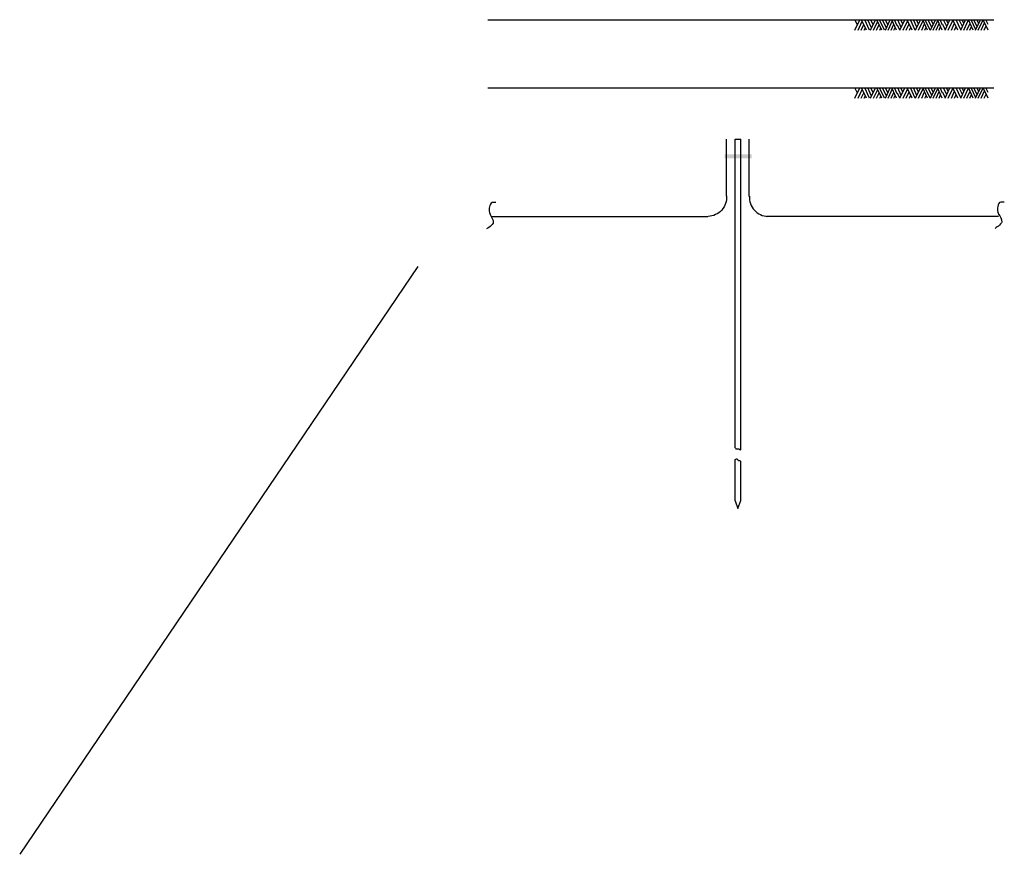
# Model space of a CAD drawing. Header units: millimetres. Extents: x -2360 to 10457, y -6472 to 6130.
# Tile 1 of 5: x -2360 to 3475, y -3482 to 1462. Entities that reach past the tile are written whole.
import ezdxf

# ---------------------------------------------------------------- set-up
doc = ezdxf.new("R2010")
doc.units = ezdxf.units.MM
for name, color, linetype in [('E-DETL-GRND', 5, 'Continuous'), ('E-DETL-PATT', 1, 'Continuous'), ('E-DETL-STLS', 4, 'Continuous')]:
    doc.layers.add(name, color=color, linetype=linetype)

msp = doc.modelspace()

# ---------------------------------------------------------------- linework, layer by layer
msp.add_line((0, 0), (-2360.2, -3482.5))
at = {"layer": 'E-DETL-GRND', "color": 1, "lineweight": -3}
for p, q in [((415, 1461.8, 6.4), (3412.1, 1461.8, 6.4)), ((415, 1058.4, 6.4), (3412.1, 1058.4, 6.4))]:
    msp.add_line(p, q, dxfattribs=at)
at = {"layer": 'E-DETL-PATT', "color": 1, "linetype": 'Continuous', "lineweight": -3}
for p, q in [((2589.7, 1399.7, 6.4), (2618.4, 1461.8, 6.4)), ((2604.1, 1431, 6.4), (2590.1, 1461.8, 6.4)), ((2658, 1399.7, 6.4), (2629.1, 1461.8, 6.4)), ((2676.4, 1399.7, 6.4), (2647.6, 1461.8, 6.4)), ((2688.6, 1413, 6.4), (2666.2, 1461.8, 6.4)), ((2682.5, 1399.7, 6.4), (2711.3, 1461.8, 6.4)), ((2697, 1431.8, 6.4), (2683.3, 1461.8, 6.4)), ((2749.4, 1399.7, 6.4), (2720.3, 1461.8, 6.4)), ((2764.9, 1399.7, 6.4), (2736, 1461.8, 6.4)), ((2776.5, 1411.8, 6.4), (2753.4, 1461.8, 6.4)), ((2770.8, 1399.7, 6.4), (2799.4, 1461.8, 6.4)), ((2785.4, 1431.2, 6.4), (2771.3, 1461.8, 6.4)), ((2786.7, 1399.7, 6.4), (2815.4, 1461.8, 6.4)), ((2836.7, 1399.7, 6.4), (2808, 1461.8, 6.4)), ((2840.6, 1425.6, 6.4), (2823.9, 1461.8, 6.4)), ((2864.6, 1416.6, 6.4), (2843.5, 1461.8, 6.4)), ((2856.8, 1399.7, 6.4), (2885.5, 1461.8, 6.4)), ((2873.1, 1435.2, 6.4), (2861, 1461.8, 6.4)), ((2875.9, 1399.7, 6.4), (2904.8, 1461.8, 6.4)), ((2929, 1399.7, 6.4), (2900, 1461.8, 6.4)), ((2947.4, 1399.7, 6.4), (2918.6, 1461.8, 6.4)), ((2957.6, 1417.2, 6.4), (2937.1, 1461.8, 6.4)), ((2949.6, 1399.7, 6.4), (2978.4, 1461.8, 6.4)), ((2966, 1436, 6.4), (2954.3, 1461.8, 6.4)), ((2967.3, 1399.7, 6.4), (2996.2, 1461.8, 6.4)), ((3020.4, 1399.7, 6.4), (2991.3, 1461.8, 6.4)), ((3035.9, 1399.7, 6.4), (3007, 1461.8, 6.4)), ((3045.5, 1416, 6.4), (3024.4, 1461.8, 6.4)), ((3037.9, 1399.7, 6.4), (3066.5, 1461.8, 6.4)), ((3054.4, 1435.4, 6.4), (3042.3, 1461.8, 6.4)), ((3053.8, 1399.7, 6.4), (3082.5, 1461.8, 6.4)), ((3107.7, 1399.7, 6.4), (3078.9, 1461.8, 6.4)), ((3109.6, 1429.8, 6.4), (3094.9, 1461.8, 6.4)), ((3133.6, 1420.8, 6.4), (3114.4, 1461.8, 6.4)), ((3123.8, 1399.7, 6.4), (3152.6, 1461.8, 6.4)), ((3142.2, 1439.4, 6.4), (3131.9, 1461.8, 6.4)), ((3143, 1399.7, 6.4), (3171.5, 1460.9, 6.4)), ((3200, 1399.7, 6.4), (3171, 1461.8, 6.4)), ((3217.5, 1401.5, 6.4), (3189.5, 1461.8, 6.4)), ((3226.6, 1421.4, 6.4), (3208.1, 1461.8, 6.4)), ((3216.7, 1399.7, 6.4), (3245.5, 1461.8, 6.4)), ((3235, 1440.2, 6.4), (3225.2, 1461.8, 6.4)), ((3234.4, 1399.7, 6.4), (3262.7, 1460.7, 6.4)), ((3291.4, 1399.7, 6.4), (3262.2, 1461.8, 6.4)), ((3305.9, 1401.7, 6.4), (3278, 1461.8, 6.4)), ((3314.5, 1420.2, 6.4), (3295.3, 1461.8, 6.4)), ((3304.9, 1399.7, 6.4), (3333.6, 1461.8, 6.4)), ((3323.5, 1439.6, 6.4), (3313.2, 1461.8, 6.4)), ((3320.9, 1399.7, 6.4), (3349.6, 1461.9, 6.4)), ((3378.7, 1399.7, 6.4), (3349.9, 1461.8, 6.4)), ((3378.7, 1434, 6.4), (3365.8, 1461.8, 6.4)), ((2608.9, 1399.7, 6.4), (2633.4, 1452.5, 6.4)), ((2627.2, 1399.7, 6.4), (2642.6, 1433, 6.4)), ((2645.3, 1399.7, 6.4), (2651.6, 1413.4, 6.4)), ((2700.3, 1399.7, 6.4), (2724.7, 1452.3, 6.4)), ((2718.6, 1399.7, 6.4), (2733.8, 1433, 6.4)), ((2737.2, 1399.7, 6.4), (2743.2, 1412.8, 6.4)), ((2804.2, 1399.7, 6.4), (2820.3, 1434.9, 6.4)), ((2821.1, 1399.7, 6.4), (2828.9, 1416.6, 6.4)), ((2856.6, 1399.5, 6.4), (2842.5, 1429.8, 6.4)), ((2894.2, 1399.7, 6.4), (2911.6, 1437.2, 6.4)), ((2912.3, 1399.7, 6.4), (2920.6, 1417.6, 6.4)), ((2985.6, 1399.7, 6.4), (3002.8, 1437.2, 6.4)), ((3004.4, 1399.7, 6.4), (3012.2, 1417, 6.4)), ((3071.3, 1399.7, 6.4), (3089.3, 1439.1, 6.4)), ((3088.2, 1399.7, 6.4), (3097.9, 1420.8, 6.4)), ((3125.6, 1403.7, 6.4), (3111.5, 1434, 6.4)), ((3161.3, 1399.7, 6.4), (3180.6, 1441.4, 6.4)), ((3179.4, 1399.7, 6.4), (3189.6, 1421.8, 6.4)), ((3252.7, 1399.7, 6.4), (3271.9, 1441.4, 6.4)), ((3271.5, 1399.7, 6.4), (3281.2, 1421.2, 6.4)), ((3338.4, 1399.7, 6.4), (3358.3, 1443.3, 6.4)), ((3355.3, 1399.7, 6.4), (3366.9, 1425, 6.4)), ((2589.7, 996.3, 6.4), (2618.4, 1058.4, 6.4)), ((2604.1, 1027.5, 6.4), (2590.1, 1058.4, 6.4)), ((2658, 996.3, 6.4), (2629.1, 1058.4, 6.4)), ((2676.4, 996.3, 6.4), (2647.6, 1058.4, 6.4)), ((2688.6, 1009.6, 6.4), (2666.2, 1058.4, 6.4)), ((2682.5, 996.3, 6.4), (2711.3, 1058.4, 6.4)), ((2697, 1028.3, 6.4), (2683.3, 1058.4, 6.4)), ((2749.4, 996.3, 6.4), (2720.3, 1058.4, 6.4)), ((2764.9, 996.3, 6.4), (2736, 1058.4, 6.4)), ((2776.5, 1008.4, 6.4), (2753.4, 1058.4, 6.4)), ((2770.8, 996.3, 6.4), (2799.4, 1058.4, 6.4)), ((2785.4, 1027.7, 6.4), (2771.3, 1058.4, 6.4)), ((2786.7, 996.3, 6.4), (2815.4, 1058.4, 6.4)), ((2836.7, 996.3, 6.4), (2808, 1058.4, 6.4)), ((2840.6, 1022.2, 6.4), (2823.9, 1058.4, 6.4)), ((2864.6, 1013.2, 6.4), (2843.5, 1058.4, 6.4)), ((2856.8, 996.3, 6.4), (2885.5, 1058.4, 6.4)), ((2873.1, 1031.7, 6.4), (2861, 1058.4, 6.4)), ((2875.9, 996.3, 6.4), (2904.8, 1058.4, 6.4)), ((2929, 996.3, 6.4), (2900, 1058.4, 6.4)), ((2947.4, 996.3, 6.4), (2918.6, 1058.4, 6.4)), ((2957.6, 1013.8, 6.4), (2937.1, 1058.4, 6.4)), ((2949.6, 996.3, 6.4), (2978.4, 1058.4, 6.4)), ((2966, 1032.5, 6.4), (2954.3, 1058.4, 6.4)), ((2967.3, 996.3, 6.4), (2996.2, 1058.4, 6.4)), ((3020.4, 996.3, 6.4), (2991.3, 1058.4, 6.4)), ((3035.9, 996.3, 6.4), (3007, 1058.4, 6.4)), ((3045.5, 1012.6, 6.4), (3024.4, 1058.4, 6.4)), ((3037.9, 996.3, 6.4), (3066.5, 1058.4, 6.4)), ((3054.4, 1031.9, 6.4), (3042.3, 1058.4, 6.4)), ((3053.8, 996.3, 6.4), (3082.5, 1058.4, 6.4)), ((3107.7, 996.3, 6.4), (3078.9, 1058.4, 6.4)), ((3109.6, 1026.4, 6.4), (3094.9, 1058.4, 6.4)), ((3133.6, 1017.4, 6.4), (3114.4, 1058.4, 6.4)), ((3123.8, 996.3, 6.4), (3152.6, 1058.4, 6.4)), ((3142.2, 1035.9, 6.4), (3131.9, 1058.4, 6.4)), ((3143, 996.3, 6.4), (3171.5, 1057.4, 6.4)), ((3200, 996.3, 6.4), (3171, 1058.4, 6.4)), ((3217.5, 998.1, 6.4), (3189.5, 1058.4, 6.4)), ((3226.6, 1018, 6.4), (3208.1, 1058.4, 6.4)), ((3216.7, 996.3, 6.4), (3245.5, 1058.4, 6.4)), ((3235, 1036.7, 6.4), (3225.2, 1058.4, 6.4)), ((3234.4, 996.3, 6.4), (3262.7, 1057.2, 6.4)), ((3291.4, 996.3, 6.4), (3262.2, 1058.4, 6.4)), ((3305.9, 998.3, 6.4), (3278, 1058.4, 6.4)), ((3314.5, 1016.8, 6.4), (3295.3, 1058.4, 6.4)), ((3304.9, 996.3, 6.4), (3333.6, 1058.4, 6.4)), ((3323.5, 1036.1, 6.4), (3313.2, 1058.4, 6.4)), ((3320.9, 996.3, 6.4), (3349.6, 1058.4, 6.4)), ((3378.7, 996.3, 6.4), (3349.9, 1058.4, 6.4)), ((3378.7, 1030.6, 6.4), (3365.8, 1058.4, 6.4)), ((2608.9, 996.3, 6.4), (2633.4, 1049, 6.4)), ((2627.2, 996.3, 6.4), (2642.6, 1029.5, 6.4)), ((2645.3, 996.3, 6.4), (2651.6, 1010, 6.4)), ((2700.3, 996.3, 6.4), (2724.7, 1048.8, 6.4)), ((2718.6, 996.3, 6.4), (2733.8, 1029.5, 6.4)), ((2737.2, 996.3, 6.4), (2743.2, 1009.4, 6.4)), ((2804.2, 996.3, 6.4), (2820.3, 1031.5, 6.4)), ((2821.1, 996.3, 6.4), (2828.9, 1013.2, 6.4)), ((2856.6, 996.1, 6.4), (2842.5, 1026.4, 6.4)), ((2894.2, 996.3, 6.4), (2911.6, 1033.7, 6.4)), ((2912.3, 996.3, 6.4), (2920.6, 1014.2, 6.4)), ((2985.6, 996.3, 6.4), (3002.8, 1033.7, 6.4)), ((3004.4, 996.3, 6.4), (3012.2, 1013.6, 6.4)), ((3071.3, 996.3, 6.4), (3089.3, 1035.7, 6.4)), ((3088.2, 996.3, 6.4), (3097.9, 1017.4, 6.4)), ((3125.6, 1000.3, 6.4), (3111.5, 1030.6, 6.4)), ((3161.3, 996.3, 6.4), (3180.6, 1037.9, 6.4)), ((3179.4, 996.3, 6.4), (3189.6, 1018.4, 6.4)), ((3252.7, 996.3, 6.4), (3271.9, 1037.9, 6.4)), ((3271.5, 996.3, 6.4), (3281.2, 1017.8, 6.4)), ((3338.4, 996.3, 6.4), (3358.3, 1039.9, 6.4)), ((3355.3, 996.3, 6.4), (3366.9, 1021.6, 6.4))]:
    msp.add_line(p, q, dxfattribs=at)
at = {"layer": 'E-DETL-PATT', "color": 1, "lineweight": -3, "extrusion": (0, 0, -1)}
msp.add_solid([(-1817.7, 664, -6.4), (-1978.3, 664, -6.4), (-1817.7, 639.7, -6.4), (-1978.3, 639.7, -6.4)], dxfattribs=at)
at = {"layer": 'E-DETL-STLS', "color": 1, "lineweight": -3}
for p, q in [((1829, 416.3, 6.4), (1829, 753.6, 6.4)), ((1879.6, -1075, 6.4), (1879.6, 753.6, 6.4)), ((1879.6, 753.6, 6.4), (1913.3, 753.6, 6.4)), ((1913.3, -1086.2, 6.4), (1913.3, 753.6, 6.4)), ((1963.9, 414.9, 6.4), (1963.9, 753.6, 6.4)), ((433.3, 296.4, 6.4), (1717.7, 296.4, 6.4)), ((3440.2, 296.4, 6.4), (2065.8, 296.4, 6.4)), ((1879.6, -1388.5, 6.4), (1879.6, -1144.1, 6.4)), ((1913.3, -1387, 6.4), (1913.3, -1155.3, 6.4)), ((1879.6, -1388.5, 6.4), (1895, -1433.3, 6.4)), ((1895, -1433.3, 6.4), (1913.3, -1387, 6.4))]:
    msp.add_line(p, q, dxfattribs=at)
at = {"layer": 'E-DETL-STLS', "color": 1, "lineweight": -3, "extrusion": (0, 0, -1)}
msp.add_arc((-1715.9, 409.9, -6.4), 113.6, 175.78189, 268.20639, dxfattribs=at)
at = {"layer": 'E-DETL-STLS', "color": 1, "lineweight": -3}
msp.add_arc((2077.6, 410.2, 6.4), 113.6, 176.71174, 268.20639, dxfattribs=at)
for points, knots in [([(461.9, 378.3, 6.4), (454.9, 378.3, 6.4), (447.9, 378.3, 6.4), (440.9, 378.3, 6.4), (430.8, 378.3, 6.4), (426.8, 363, 6.4), (424.1, 353, 6.4), (421.1, 342, 6.4), (421.5, 329.9, 6.4), (424.1, 319.4, 6.4), (428.1, 303.4, 6.4), (440.7, 288.9, 6.4), (445.1, 273.1, 6.4), (446.6, 267.9, 6.4), (448.2, 261.3, 6.4), (445.1, 256.3, 6.4), (438.7, 245.7, 6.4), (429.8, 237.7, 6.4), (419.9, 231.1, 6.4), (415.7, 228.3, 6.4), (411.5, 225.5, 6.4), (407.3, 222.7, 6.4)], [0, 0, 0, 0, 0.103317, 0.103317, 0.103317, 0.252342, 0.252342, 0.252342, 0.417766, 0.417766, 0.417766, 0.66747, 0.66747, 0.66747, 0.75014, 0.75014, 0.75014, 0.925511, 0.925511, 0.925511, 1, 1, 1, 1]), ([(3475.1, 381.3, 6.4), (3468.1, 381.3, 6.4), (3461.1, 381.3, 6.4), (3454.1, 381.3, 6.4), (3444, 381.3, 6.4), (3440, 366, 6.4), (3437.3, 356.1, 6.4), (3434.3, 345, 6.4), (3434.7, 333, 6.4), (3437.3, 322.4, 6.4), (3441.3, 306.5, 6.4), (3453.9, 291.9, 6.4), (3458.3, 276.2, 6.4), (3459.8, 270.9, 6.4), (3461.4, 264.3, 6.4), (3458.3, 259.4, 6.4), (3451.9, 248.8, 6.4), (3443, 240.7, 6.4), (3433.1, 234.1, 6.4), (3428.9, 231.3, 6.4), (3424.7, 228.5, 6.4), (3420.5, 225.7, 6.4)], [0, 0, 0, 0, 0.103317, 0.103317, 0.103317, 0.252342, 0.252342, 0.252342, 0.417766, 0.417766, 0.417766, 0.66747, 0.66747, 0.66747, 0.75014, 0.75014, 0.75014, 0.925511, 0.925511, 0.925511, 1, 1, 1, 1]), ([(1879.6, -1075, 6.4), (1880.8, -1076.5, 6.4), (1881.9, -1078.1, 6.4), (1883.1, -1079.6, 6.4), (1885.5, -1082.8, 6.4), (1891, -1080.1, 6.4), (1894.9, -1080.4, 6.4), (1897.1, -1080.5, 6.4), (1899.3, -1080.6, 6.4), (1901.5, -1080.7, 6.4), (1903, -1080.8, 6.4), (1903.4, -1083.3, 6.4), (1904.9, -1083.7, 6.4), (1907.7, -1084.6, 6.4), (1910.5, -1085.4, 6.4), (1913.3, -1086.3, 6.4)], [0, 0, 0, 0, 0.154952, 0.154952, 0.154952, 0.469238, 0.469238, 0.469238, 0.646039, 0.646039, 0.646039, 0.764411, 0.764411, 0.764411, 1, 1, 1, 1]), ([(1879.6, -1144.1, 6.4), (1882.4, -1142.7, 6.4), (1885.1, -1141.2, 6.4), (1887.9, -1139.8, 6.4), (1890, -1138.7, 6.4), (1892.1, -1141.7, 6.4), (1894.2, -1143.5, 6.4), (1895.3, -1144.5, 6.4), (1895.6, -1146, 6.4), (1896.7, -1146.8, 6.4), (1897.8, -1147.6, 6.4), (1898.9, -1148.2, 6.4), (1900.1, -1148.7, 6.4), (1902.1, -1149.4, 6.4), (1904.3, -1149.8, 6.4), (1906.3, -1150.5, 6.4), (1908, -1151.1, 6.4), (1910.3, -1151.1, 6.4), (1911.1, -1152.7, 6.4), (1911.6, -1153.7, 6.4), (1912.1, -1154.7, 6.4), (1912.6, -1155.7, 6.4)], [0, 0, 0, 0, 0.234825, 0.234825, 0.234825, 0.418043, 0.418043, 0.418043, 0.523912, 0.523912, 0.523912, 0.619471, 0.619471, 0.619471, 0.784118, 0.784118, 0.784118, 0.916862, 0.916862, 0.916862, 1, 1, 1, 1])]:
    msp.add_open_spline(points, degree=3, knots=knots, dxfattribs=at)

doc.saveas('drawing.dxf')
